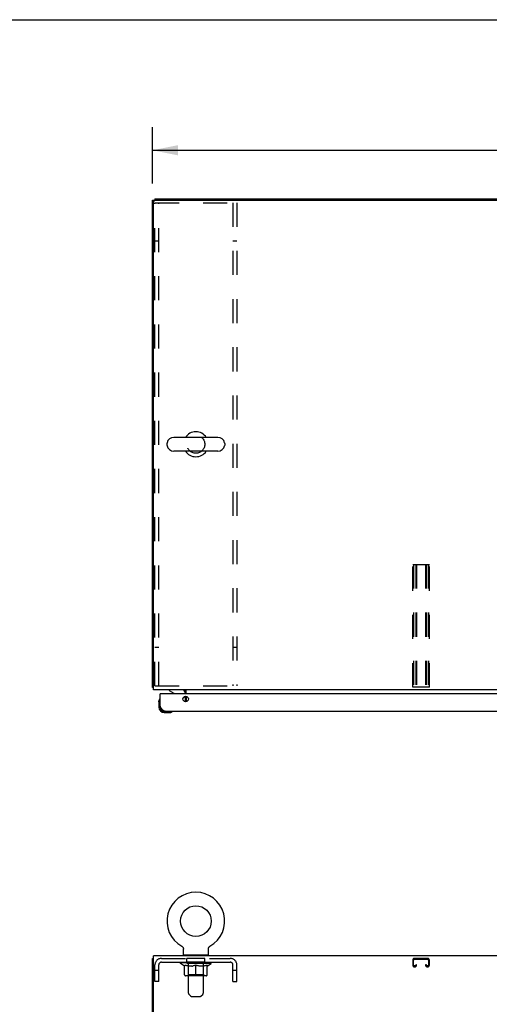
# Model space of a CAD drawing. Header units: inches. Extents: x 0 to 214, y 0 to 139.
# Tile 8 of 15: x 54 to 77, y 90 to 139. Entities that reach past the tile are written whole.
import ezdxf

# ---------------------------------------------------------------- set-up
doc = ezdxf.new("R2010")
doc.units = ezdxf.units.IN
doc.header["$LTSCALE"] = 11.782908
doc.header["$MEASUREMENT"] = 0
doc.linetypes.add('HIDDEN', pattern=[0.2, 0.1, -0.1])
doc.layers.get('0').update_dxf_attribs({"linetype": 'CONTINUOUS'})
for name, color, linetype in [('02___PRT_ALL_AXES', 7, 'CONTINUOUS'), ('3PC_BODY', 7, 'CONTINUOUS'), ('DEFAULT_2', 8, 'HIDDEN')]:
    doc.layers.add(name, color=color, linetype=linetype)
doc.styles.get("Standard").update_dxf_attribs({"font": 'arial.ttf'})
doc.dimstyles.new('DIMSTYLE_1', dxfattribs={"dimtxt": 1.071173, "dimasz": 1.260204, "dimexe": 0.09, "dimexo": 0.07, "dimgap": 0.0425, "dimtad": 0, "dimtih": 1, "dimtoh": 1, "dimzin": 4, "dimdsep": 46, "dimtxsty": 'Standard', "dimblk": '_FILLED', "dimblk1": '_FILLED', "dimblk2": '_FILLED', "dimcen": 0.09, "dimazin": 1, "dimtfac": 1, "dimtofl": 0, "dimtmove": 0, "dimatfit": 3, "dimldrblk": '_FILLED', "dimfxl": 1, "dimtolj": 1, "dimtzin": 4, "dimarcsym": 0})

# ---------------------------------------------------------------- blocks, each defined once
blk = doc.blocks.new('_FILLED')
at = {"color": 0, "linetype": 'ByBlock'}
blk.add_solid([(0, 0), (-1, 0.2), (-1, -0.2)], dxfattribs=at)
blk = doc.blocks.new('*D1')
at = {"layer": '3PC_BODY', "color": 2, "linetype": 'Continuous'}
for p, q in [((60.357, 130.618), (60.357, 133.372)), ((99.857, 130.618), (99.857, 133.372)), ((60.357, 132.238), (77.7, 132.238)), ((99.857, 132.238), (82.514, 132.238))]:
    blk.add_line(p, q, dxfattribs=at)
at = {"layer": '3PC_BODY', "color": 2, "linetype": 'Continuous', "xscale": 1.2602040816, "yscale": 1.2602040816, "zscale": 1.2602040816, "rotation": 180}
blk.add_blockref('_FILLED', (60.357, 132.238), dxfattribs=at)
at = {"layer": '3PC_BODY', "color": 2, "linetype": 'Continuous', "xscale": 1.2602040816, "yscale": 1.2602040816, "zscale": 1.2602040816}
blk.add_blockref('_FILLED', (99.857, 132.238), dxfattribs=at)
at = {"layer": '3PC_BODY', "color": 2, "linetype": 'Continuous', "insert": (80.107, 132.774), "char_height": 1.0712, "width": 3.74313, "attachment_point": 2, "line_spacing_factor": 0.9}
blk.add_mtext('39.50', dxfattribs=at)

msp = doc.modelspace()

# ---------------------------------------------------------------- linework, layer by layer
at = {"color": 7, "linetype": 'Continuous'}
for p, q in [((0, 138.622), (214.235, 138.622)), ((60.357, 105.986), (60.357, 129.799)), ((60.357, 129.799), (99.857, 129.799)), ((60.42, 105.861), (60.42, 129.736)), ((60.482, 129.861), (60.482, 129.799)), ((60.482, 129.861), (99.732, 129.861)), ((63.562, 118.195), (61.402, 118.195)), ((61.072, 117.899), (61.072, 117.823)), ((63.562, 117.527), (61.402, 117.527)), ((63.892, 117.899), (63.892, 117.823)), ((60.357, 105.986), (60.42, 105.986)), ((60.418, 105.948), (60.42, 105.95)), ((99.795, 105.861), (60.42, 105.861)), ((60.752, 105.657), (60.732, 105.657)), ((61.174, 105.861), (61.174, 105.822)), ((61.174, 105.822), (61.412, 105.684)), ((61.851, 105.43), (61.932, 105.511)), ((61.961, 105.657), (61.961, 105.704)), ((61.982, 105.657), (61.982, 105.736)), ((61.982, 105.274), (61.982, 105.54)), ((62.013, 105.657), (62.013, 105.861)), ((62.013, 105.536), (62.013, 105.278)), ((60.672, 105.263), (60.675, 105.301)), ((60.672, 105.263), (60.672, 105.006)), ((60.719, 105.398), (60.719, 105.398)), ((60.732, 105.05), (60.732, 105.006)), ((60.935, 104.803), (60.979, 104.803)), ((60.935, 104.743), (61.192, 104.743)), ((61.32, 104.788), (61.324, 104.789)), ((61.324, 104.789), (61.325, 104.789)), ((61.792, 93.318), (61.792, 93.318)), ((61.792, 93.318), (61.797, 93.315)), ((61.793, 93.317), (61.794, 93.317)), ((61.797, 93.315), (61.802, 93.312)), ((61.802, 93.312), (61.807, 93.308)), ((61.807, 93.308), (61.812, 93.305)), ((61.812, 93.305), (61.817, 93.301)), ((61.816, 93.301), (61.821, 93.297)), ((61.821, 93.297), (61.825, 93.293)), ((61.825, 93.293), (61.83, 93.289)), ((61.829, 93.289), (61.834, 93.284)), ((61.833, 93.284), (61.837, 93.28)), ((61.837, 93.28), (61.841, 93.275)), ((61.841, 93.275), (61.845, 93.27)), ((61.844, 93.27), (61.848, 93.265)), ((61.848, 93.265), (61.851, 93.26)), ((61.851, 93.26), (61.854, 93.255)), ((61.854, 93.255), (61.857, 93.249)), ((61.856, 93.25), (61.859, 93.244)), ((61.859, 93.244), (61.861, 93.238)), ((61.861, 93.239), (61.863, 93.233)), ((61.863, 93.233), (61.865, 93.227)), ((61.865, 93.227), (61.867, 93.221)), ((61.867, 93.222), (61.868, 93.216)), ((61.868, 93.216), (61.87, 93.21)), ((61.87, 93.21), (61.871, 93.204)), ((61.871, 93.204), (61.871, 93.198)), ((61.871, 93.198), (61.872, 93.192)), ((61.872, 93.186), (61.872, 93.181)), ((61.872, 92.896), (61.872, 93.181)), ((63.092, 93.186), (63.093, 93.192)), ((63.092, 93.186), (63.093, 93.192)), ((63.092, 93.181), (63.092, 93.186)), ((63.092, 92.896), (63.092, 93.181)), ((63.093, 93.198), (63.094, 93.204)), ((63.093, 93.192), (63.093, 93.198)), ((63.094, 93.204), (63.095, 93.21)), ((63.095, 93.21), (63.096, 93.216)), ((63.096, 93.216), (63.098, 93.222)), ((63.098, 93.221), (63.099, 93.227)), ((63.099, 93.227), (63.101, 93.233)), ((63.101, 93.233), (63.103, 93.239)), ((63.103, 93.238), (63.105, 93.244)), ((63.105, 93.244), (63.108, 93.25)), ((63.108, 93.249), (63.111, 93.255)), ((63.111, 93.255), (63.114, 93.26)), ((63.114, 93.26), (63.117, 93.265)), ((63.117, 93.265), (63.12, 93.27)), ((63.12, 93.27), (63.124, 93.275)), ((63.123, 93.275), (63.127, 93.28)), ((63.127, 93.28), (63.131, 93.284)), ((63.131, 93.284), (63.135, 93.289)), ((63.135, 93.289), (63.139, 93.293)), ((63.139, 93.293), (63.144, 93.297)), ((63.143, 93.297), (63.148, 93.301)), ((63.148, 93.301), (63.153, 93.305)), ((63.152, 93.305), (63.157, 93.308)), ((63.157, 93.308), (63.162, 93.312)), ((63.162, 93.312), (63.167, 93.315)), ((63.162, 93.312), (63.164, 93.313)), ((63.167, 93.315), (63.172, 93.318)), ((63.17, 93.317), (63.172, 93.317)), ((63.172, 93.318), (63.172, 93.318)), ((60.357, 8.971), (60.357, 92.721)), ((60.357, 92.721), (60.42, 92.721)), ((60.42, 89.658), (60.42, 92.846)), ((99.795, 92.846), (60.42, 92.846)), ((61.887, 92.876), (61.887, 92.846)), ((63.077, 92.876), (61.887, 92.876)), ((63.077, 92.876), (63.077, 92.846))]:
    msp.add_line(p, q, dxfattribs=at)
at = {"color": 3, "linetype": 'Continuous'}
for p, q in [((60.732, 105.05), (60.732, 105.657)), ((97.65, 105.657), (60.752, 105.657)), ((60.979, 104.803), (97.423, 104.803))]:
    msp.add_line(p, q, dxfattribs=at)
at = {"color": 7, "linetype": 'Continuous'}
for points in [[(60.389, 105.964), (60.381, 105.967), (60.378, 105.968), (60.375, 105.969), (60.372, 105.971), (60.369, 105.972), (60.366, 105.973), (60.364, 105.975), (60.362, 105.976), (60.361, 105.978), (60.359, 105.979), (60.359, 105.981), (60.358, 105.983), (60.357, 105.984), (60.357, 105.986)], [(60.418, 105.948), (60.416, 105.95), (60.413, 105.952), (60.41, 105.954), (60.407, 105.956), (60.404, 105.958), (60.4, 105.96), (60.396, 105.961), (60.392, 105.963), (60.389, 105.964)], [(61.939, 105.831), (61.939, 105.831), (61.94, 105.831), (61.941, 105.831), (61.942, 105.831), (61.943, 105.832), (61.944, 105.833), (61.946, 105.834), (61.947, 105.835), (61.949, 105.837), (61.951, 105.838), (61.954, 105.842)], [(61.954, 105.842), (61.957, 105.845), (61.959, 105.847), (61.961, 105.849), (61.964, 105.851)], [(61.964, 105.851), (61.966, 105.853), (61.969, 105.855)], [(61.969, 105.855), (61.971, 105.857), (61.974, 105.859)], [(61.974, 105.859), (61.976, 105.86), (61.978, 105.861)], [(60.719, 105.398), (60.718, 105.396), (60.718, 105.395), (60.717, 105.391)], [(61.325, 104.789), (61.327, 104.79), (61.327, 104.79)], [(61.872, 93.192), (61.872, 93.186), (61.872, 93.181)]]:
    msp.add_lwpolyline(points, dxfattribs=at)
at = {"color": 3, "linetype": 'Continuous'}
msp.add_lwpolyline([(60.979, 104.803), (60.968, 104.804), (60.956, 104.806), (60.945, 104.809), (60.934, 104.813), (60.923, 104.819), (60.912, 104.826), (60.9, 104.833), (60.889, 104.842), (60.878, 104.852), (60.867, 104.863), (60.855, 104.875), (60.844, 104.888), (60.833, 104.902), (60.822, 104.916), (60.811, 104.932), (60.799, 104.947), (60.788, 104.964), (60.777, 104.98), (60.766, 104.997), (60.755, 105.015), (60.743, 105.032), (60.732, 105.05)], dxfattribs=at)
msp.add_circle((61.982, 105.407), 0.133, dxfattribs=at)
at = {"color": 7, "linetype": 'Continuous'}
msp.add_circle((62.482, 94.547), 0.75, dxfattribs=at)
for centre, radius, start, end in [((60.482, 129.736), 0.0625, 90, 180), ((62.482, 117.861), 0.61, 33.2138, 146.7862), ((61.402, 117.861), 0.334, 90, 167.5716), ((63.562, 117.861), 0.334, 12.4284, 90), ((61.229, 117.899), 0.157, 167.5716, 180), ((61.229, 117.823), 0.157, 180, 192.4284), ((61.402, 117.861), 0.334, 192.4284, 270), ((62.482, 117.861), 0.61, 213.2138, 326.7862), ((63.562, 117.861), 0.334, 270, 347.5716), ((63.735, 117.899), 0.157, 0, 12.4284), ((63.735, 117.823), 0.157, 347.5716, 360), ((60.607, 106.111), 0.25, 220.7609, 221.3932), ((61.362, 105.598), 0.1, 36.5468, 59.908), ((61.804, 105.704), 0.157, 0, 90), ((61.857, 105.736), 0.125, 0, 90), ((61.861, 105.582), 0.1, 315, 332.9825), ((60.922, 105.263), 0.25, 149.1101, 180), ((60.935, 105.006), 0.263, 180, 270), ((60.721, 105.383), 0.015, 96.3796, 149.1101), ((60.717, 105.383), 0.015, 0, 83.6204), ((60.935, 105.006), 0.203, 180, 270), ((61.192, 104.993), 0.25, 270, 300.8899), ((61.312, 104.788), 0.015, 6.3796, 90), ((61.312, 104.792), 0.015, 300.8899, 353.6204), ((62.482, 94.547), 1.41, 299.2655, 240.7345), ((61.892, 92.896), 0.02, 180, 263.0769), ((63.072, 92.896), 0.02, 276.9231, 360)]:
    msp.add_arc(centre, radius, start, end, dxfattribs=at)
at = {"color": 3, "linetype": 'Continuous'}
for centre, radius, start, end in [((60.752, 105.637), 0.02, 90, 180), ((60.979, 105.05), 0.246, 180, 270)]:
    msp.add_arc(centre, radius, start, end, dxfattribs=at)
at = {"layer": '02___PRT_ALL_AXES', "color": 8, "linetype": 'HIDDEN'}
for p, q in [((62.045, 92.534), (62.045, 92.721)), ((62.92, 92.721), (62.045, 92.721)), ((62.92, 92.534), (62.045, 92.534)), ((62.92, 92.534), (62.92, 92.721))]:
    msp.add_line(p, q, dxfattribs=at)
msp.add_circle((62.482, 117.861), 0.438, dxfattribs=at)
at = {"layer": 'DEFAULT_2', "color": 8, "linetype": 'HIDDEN'}
for p, q in [((60.482, 106.049), (60.482, 129.674)), ((60.482, 129.674), (64.482, 129.674)), ((60.669, 106.049), (60.669, 129.674)), ((64.295, 129.674), (64.295, 106.049)), ((64.482, 129.674), (64.482, 106.049)), ((60.669, 127.799), (60.482, 127.799)), ((64.482, 127.799), (64.295, 127.799)), ((73.076, 105.986), (73.076, 111.986)), ((73.076, 111.986), (73.888, 111.986)), ((73.116, 111.986), (73.116, 105.986)), ((73.223, 111.986), (73.223, 105.986)), ((73.263, 111.986), (73.263, 105.986)), ((73.701, 111.986), (73.701, 105.986)), ((73.741, 111.986), (73.741, 105.986)), ((73.848, 111.986), (73.848, 105.986)), ((73.888, 105.986), (73.888, 111.986)), ((60.669, 107.924), (60.482, 107.924)), ((64.482, 107.924), (64.295, 107.924)), ((60.482, 106.049), (64.482, 106.049)), ((73.888, 105.986), (73.076, 105.986)), ((61.792, 93.318), (61.792, 93.318)), ((61.801, 93.313), (61.802, 93.312)), ((63.172, 93.318), (63.172, 93.318)), ((60.799, 92.721), (64.165, 92.721)), ((60.799, 92.534), (64.165, 92.534)), ((61.739, 92.471), (61.739, 92.526)), ((61.925, 92.34), (61.739, 92.471)), ((63.226, 92.471), (61.739, 92.471)), ((61.75, 92.518), (61.75, 92.526)), ((61.761, 92.514), (61.761, 92.518)), ((61.761, 92.514), (63.204, 92.514)), ((61.771, 92.514), (61.771, 92.518)), ((61.772, 92.514), (61.772, 92.518)), ((61.784, 92.518), (61.784, 92.526)), ((61.803, 92.514), (61.803, 92.518)), ((61.805, 92.514), (61.805, 92.518)), ((61.838, 92.518), (61.838, 92.526)), ((61.856, 92.514), (61.856, 92.518)), ((61.859, 92.514), (61.859, 92.518)), ((62.095, 92.518), (61.866, 92.518)), ((61.913, 92.518), (61.913, 92.526)), ((61.914, 92.514), (61.914, 92.518)), ((61.915, 92.514), (61.915, 92.518)), ((61.918, 92.514), (61.918, 92.518)), ((61.927, 92.514), (61.927, 92.518)), ((61.928, 92.514), (61.928, 92.518)), ((61.932, 92.514), (61.932, 92.518)), ((61.935, 92.514), (61.935, 92.519)), ((61.939, 92.514), (61.939, 92.518)), ((61.958, 92.514), (61.958, 92.518)), ((61.976, 92.514), (61.976, 92.518)), ((61.978, 92.514), (61.978, 92.521)), ((62.004, 92.518), (62.004, 92.526)), ((62.004, 92.514), (62.004, 92.518)), ((62.016, 92.514), (62.016, 92.518)), ((62.021, 92.514), (62.021, 92.518)), ((62.029, 92.514), (62.029, 92.518)), ((62.045, 92.514), (62.045, 92.522)), ((62.065, 92.514), (62.065, 92.518)), ((62.068, 92.514), (62.068, 92.518)), ((62.095, 92.514), (62.095, 92.518)), ((62.107, 92.876), (62.107, 92.846)), ((62.174, 92.518), (62.108, 92.518)), ((62.11, 92.518), (62.11, 92.526)), ((62.116, 91.919), (62.116, 92.467)), ((62.117, 91.03), (62.117, 92.846)), ((62.119, 92.514), (62.119, 92.518)), ((62.124, 92.514), (62.124, 92.518)), ((62.131, 92.514), (62.131, 92.524)), ((62.139, 92.514), (62.139, 92.518)), ((62.15, 92.514), (62.15, 92.518)), ((62.174, 92.514), (62.174, 92.518)), ((62.261, 92.518), (62.199, 92.518)), ((62.223, 92.514), (62.223, 92.518)), ((62.228, 92.518), (62.228, 92.526)), ((62.232, 92.514), (62.232, 92.518)), ((62.235, 92.514), (62.235, 92.525)), ((62.239, 92.514), (62.239, 92.518)), ((62.248, 92.514), (62.248, 92.518)), ((62.261, 92.514), (62.261, 92.518)), ((62.356, 92.518), (62.298, 92.518)), ((62.314, 92.514), (62.314, 92.518)), ((62.347, 92.518), (62.482, 92.526)), ((62.353, 92.518), (62.353, 92.526)), ((62.354, 92.526), (62.353, 92.526)), ((62.354, 92.518), (62.354, 92.525)), ((62.354, 92.514), (62.354, 92.518)), ((62.356, 92.514), (62.356, 92.518)), ((62.359, 92.514), (62.359, 92.518)), ((62.36, 92.514), (62.36, 92.518)), ((62.454, 92.518), (62.403, 92.518)), ((62.411, 92.514), (62.411, 92.518)), ((62.454, 92.514), (62.454, 92.518)), ((62.479, 92.518), (62.479, 92.518)), ((62.479, 92.514), (62.479, 92.518)), ((62.479, 92.514), (62.479, 92.518)), ((62.482, 92.518), (62.482, 92.526)), ((62.485, 92.514), (62.485, 92.518)), ((62.485, 92.518), (62.486, 92.518)), ((62.486, 92.514), (62.486, 92.518)), ((62.488, 92.518), (62.561, 92.518)), ((62.51, 92.514), (62.51, 92.518)), ((62.525, 92.518), (62.525, 92.523)), ((62.525, 92.523), (62.617, 92.518)), ((62.55, 92.518), (62.55, 92.522)), ((62.553, 92.514), (62.553, 92.518)), ((62.604, 92.514), (62.604, 92.518)), ((62.606, 92.514), (62.606, 92.518)), ((62.609, 92.514), (62.609, 92.518)), ((62.609, 92.518), (62.666, 92.518)), ((62.611, 92.518), (62.611, 92.526)), ((62.611, 92.526), (62.611, 92.526)), ((62.611, 92.518), (62.611, 92.525)), ((62.611, 92.514), (62.611, 92.518)), ((62.65, 92.514), (62.65, 92.518)), ((62.703, 92.514), (62.703, 92.518)), ((62.703, 92.518), (62.766, 92.518)), ((62.717, 92.514), (62.717, 92.518)), ((62.726, 92.514), (62.726, 92.518)), ((62.729, 92.514), (62.729, 92.525)), ((62.732, 92.514), (62.732, 92.518)), ((62.737, 92.518), (62.737, 92.526)), ((62.742, 92.514), (62.742, 92.518)), ((62.791, 92.514), (62.791, 92.518)), ((62.791, 92.518), (62.856, 92.518)), ((62.815, 92.514), (62.815, 92.518)), ((62.826, 92.514), (62.826, 92.518)), ((62.834, 92.514), (62.834, 92.524)), ((62.84, 92.514), (62.84, 92.518)), ((62.846, 92.514), (62.846, 92.518)), ((62.847, 91.03), (62.847, 92.846)), ((62.848, 91.919), (62.848, 92.467)), ((62.854, 92.518), (62.854, 92.526)), ((62.857, 92.876), (62.857, 92.846)), ((62.869, 92.514), (62.869, 92.518)), ((62.869, 92.518), (63.098, 92.518)), ((62.897, 92.514), (62.897, 92.518)), ((62.899, 92.514), (62.899, 92.518)), ((62.92, 92.514), (62.92, 92.522)), ((62.936, 92.514), (62.936, 92.518)), ((62.944, 92.514), (62.944, 92.518)), ((62.949, 92.514), (62.949, 92.518)), ((62.96, 92.518), (62.96, 92.526)), ((62.96, 92.514), (62.96, 92.518)), ((62.986, 92.514), (62.986, 92.521)), ((62.988, 92.514), (62.988, 92.518)), ((63.007, 92.514), (63.007, 92.518)), ((63.026, 92.514), (63.026, 92.518)), ((63.03, 92.514), (63.03, 92.519)), ((63.033, 92.514), (63.033, 92.518)), ((63.037, 92.514), (63.037, 92.518)), ((63.037, 92.514), (63.037, 92.518)), ((63.039, 92.34), (63.226, 92.471)), ((63.047, 92.514), (63.047, 92.518)), ((63.05, 92.514), (63.05, 92.518)), ((63.05, 92.514), (63.05, 92.518)), ((63.052, 92.518), (63.052, 92.526)), ((63.106, 92.514), (63.106, 92.518)), ((63.109, 92.514), (63.109, 92.518)), ((63.126, 92.518), (63.126, 92.526)), ((63.159, 92.514), (63.159, 92.518)), ((63.161, 92.514), (63.161, 92.518)), ((63.181, 92.518), (63.181, 92.526)), ((63.192, 92.514), (63.192, 92.518)), ((63.193, 92.514), (63.193, 92.518)), ((63.204, 92.514), (63.204, 92.518)), ((63.214, 92.518), (63.214, 92.526)), ((63.226, 92.471), (63.226, 92.526)), ((73.076, 92.641), (73.076, 92.394)), ((73.116, 92.394), (73.116, 92.641)), ((73.808, 92.721), (73.156, 92.721)), ((73.156, 92.681), (73.808, 92.681)), ((73.848, 92.641), (73.848, 92.394)), ((73.888, 92.394), (73.888, 92.641)), ((60.482, 91.596), (60.482, 92.404)), ((60.669, 92.126), (60.482, 92.126)), ((60.669, 91.596), (60.669, 92.404)), ((61.925, 92.34), (61.932, 92.34)), ((61.932, 91.916), (61.932, 92.395)), ((61.932, 92.395), (61.966, 92.382)), ((62.001, 92.37), (61.966, 92.382)), ((62.034, 92.36), (62, 92.371)), ((62.067, 92.352), (62.033, 92.361)), ((62.1, 92.345), (62.067, 92.352)), ((62.133, 92.34), (62.1, 92.346)), ((62.281, 92.34), (62.133, 92.34)), ((62.281, 92.34), (62.314, 92.346)), ((62.347, 92.352), (62.314, 92.345)), ((62.381, 92.361), (62.347, 92.352)), ((62.414, 92.371), (62.38, 92.36)), ((62.448, 92.382), (62.413, 92.37)), ((62.482, 92.395), (62.448, 92.382)), ((62.482, 91.872), (62.482, 92.395)), ((62.482, 92.395), (62.517, 92.382)), ((62.551, 92.37), (62.517, 92.382)), ((62.585, 92.36), (62.551, 92.371)), ((62.618, 92.352), (62.584, 92.361)), ((62.651, 92.345), (62.617, 92.352)), ((62.683, 92.34), (62.65, 92.346)), ((62.832, 92.34), (62.683, 92.34)), ((62.832, 92.34), (62.865, 92.346)), ((62.898, 92.352), (62.864, 92.345)), ((62.931, 92.361), (62.897, 92.352)), ((62.964, 92.371), (62.93, 92.36)), ((62.998, 92.382), (62.964, 92.37)), ((63.033, 92.395), (62.998, 92.382)), ((63.033, 91.916), (63.033, 92.395)), ((63.033, 92.34), (63.039, 92.34)), ((64.295, 91.596), (64.295, 92.404)), ((64.482, 92.126), (64.295, 92.126)), ((64.482, 91.596), (64.482, 92.404)), ((73.183, 92.354), (73.156, 92.354)), ((73.156, 92.314), (73.183, 92.314)), ((73.223, 92.408), (73.223, 92.394)), ((73.263, 92.408), (73.223, 92.408)), ((73.263, 92.394), (73.263, 92.408)), ((73.701, 92.408), (73.701, 92.394)), ((73.741, 92.408), (73.701, 92.408)), ((73.741, 92.394), (73.741, 92.408)), ((73.808, 92.354), (73.781, 92.354)), ((73.781, 92.314), (73.808, 92.314)), ((60.669, 91.596), (60.482, 91.596)), ((62.989, 91.872), (61.975, 91.872)), ((62.116, 91.919), (62.07, 91.872)), ((62.848, 91.919), (62.116, 91.919)), ((62.848, 91.919), (62.895, 91.872)), ((64.295, 91.596), (64.482, 91.596)), ((62.218, 90.888), (62.147, 90.959)), ((62.289, 90.859), (62.676, 90.859)), ((62.747, 90.888), (62.818, 90.959))]:
    msp.add_line(p, q, dxfattribs=at)
for centre, radius, start, end in [((60.799, 92.404), 0.317, 90, 180), ((60.799, 92.404), 0.13, 90, 180), ((61.892, 92.896), 0.02, 263.0769, 270), ((62.07, 92.467), 0.0466, 0, 90), ((62.087, 92.846), 0.03, 0, 90), ((62.877, 92.846), 0.03, 90, 180), ((62.895, 92.467), 0.0466, 90, 180), ((63.072, 92.896), 0.02, 270, 276.9231), ((64.165, 92.404), 0.317, 0, 90), ((64.165, 92.404), 0.13, 0, 90), ((73.156, 92.641), 0.08, 90, 180), ((73.156, 92.641), 0.04, 90, 180), ((73.808, 92.641), 0.08, 0, 90), ((73.808, 92.641), 0.04, 0, 90), ((73.156, 92.394), 0.08, 180, 270), ((73.156, 92.394), 0.04, 180, 270), ((73.183, 92.394), 0.08, 270, 360), ((73.183, 92.394), 0.04, 270, 360), ((73.781, 92.394), 0.08, 180, 270), ((73.781, 92.394), 0.04, 180, 270), ((73.808, 92.394), 0.08, 270, 360), ((73.808, 92.394), 0.04, 270, 360), ((61.975, 91.916), 0.0434, 180, 270), ((62.989, 91.916), 0.0434, 270, 360), ((62.217, 91.03), 0.1, 180, 225), ((62.747, 91.03), 0.1, 315, 360), ((62.289, 90.959), 0.1, 225, 270), ((62.676, 90.959), 0.1, 270, 315)]:
    msp.add_arc(centre, radius, start, end, dxfattribs=at)
for centre, major_axis, ratio, start_param, end_param in [((62.482, 92.526), (0.743, 0.008), 0.059247, 2.966439, 3.140971), ((61.716, 92.512), (0.232, 0), 0.060167, 0.426548, 1.470503), ((62.482, 92.526), (0.744, 0), 0.060167, 3.141593, 3.316126), ((61.716, 92.504), (0.232, 0.002), 0.059247, 1.374323, 1.469882), ((62.482, 92.526), (0.743, 0.015), 0.056515, 2.79136, 2.965893), ((61.687, 92.512), (0.232, 0.002), 0.059247, 0.251393, 1.295349), ((61.767, 92.512), (0.232, -0.002), 0.059247, 0.601702, 1.645657), ((62.482, 92.526), (0.743, -0.008), 0.059247, -2.966439, -2.791906), ((61.767, 92.504), (0.232, 0), 0.060167, 1.549477, 1.645036), ((61.687, 92.504), (0.232, 0.005), 0.056515, 1.199244, 1.294804), ((61.771, 92.507), (0.192, 0.002), 0.059247, 1.051627, 1.625044), ((61.748, 92.507), (0.192, 0.004), 0.056515, 0.876548, 1.449966), ((61.816, 92.507), (0.192, 0), 0.060167, 1.226781, 1.800198), ((62.482, 92.526), (0.743, 0.022), 0.052059, 2.616423, 2.790956), ((61.683, 92.512), (0.232, 0.005), 0.056515, 0.076315, 1.120271), ((61.841, 92.512), (0.232, -0.005), 0.056515, 0.77678, 1.820736), ((62.482, 92.526), (0.743, -0.015), 0.056515, -2.79136, -2.616827), ((61.841, 92.504), (0.232, -0.002), 0.059247, 1.724631, 1.82019), ((61.683, 92.504), (0.232, 0.007), 0.052059, 1.024308, 1.119867), ((61.747, 92.507), (0.192, 0.006), 0.052059, 0.701611, 1.275029), ((61.881, 92.507), (0.192, -0.002), 0.059247, 1.401935, 1.975352), ((62.482, 92.526), (0.743, 0.029), 0.046022, 2.441677, 2.61621), ((61.934, 92.512), (0.232, -0.007), 0.052059, 0.951717, 1.995673), ((61.703, 92.512), (0.232, 0.007), 0.052059, -0.098622, 0.945334), ((62.482, 92.526), (0.743, -0.022), 0.052059, -2.616423, -2.441891), ((61.934, 92.504), (0.232, -0.005), 0.056515, 1.899709, 1.995269), ((61.703, 92.504), (0.232, 0.009), 0.046022, 0.849561, 0.945121), ((61.769, 92.507), (0.192, 0.007), 0.046022, 0.526865, 1.100283), ((61.964, 92.507), (0.192, -0.004), 0.056515, 1.577013, 2.150431), ((62.482, 92.526), (0.743, 0.034), 0.038593, 2.267147, 2.44168), ((62.043, 92.512), (0.232, -0.009), 0.046022, 1.126463, 2.170419), ((61.747, 92.512), (0.232, 0.009), 0.046022, -0.273368, 0.770588), ((62.482, 92.526), (0.743, -0.029), 0.046022, -2.441677, -2.267144), ((62.043, 92.504), (0.232, -0.007), 0.052059, 2.074646, 2.170205), ((61.747, 92.504), (0.232, 0.011), 0.038593, 0.675031, 0.77059), ((61.812, 92.507), (0.192, 0.009), 0.038593, 0.352335, 0.925752), ((62.063, 92.507), (0.192, -0.006), 0.052059, 1.75195, 2.325367), ((62.482, 92.526), (0.743, 0.039), 0.030002, 2.09283, 2.267363), ((62.166, 92.512), (0.232, -0.011), 0.038593, 1.300994, 2.344949), ((61.813, 92.512), (0.232, 0.011), 0.038593, -0.447899, 0.596057), ((62.482, 92.526), (0.743, -0.034), 0.038593, -2.267147, -2.092614), ((62.166, 92.504), (0.232, -0.009), 0.046022, 2.249392, 2.344952), ((61.813, 92.504), (0.232, 0.012), 0.030002, 0.500714, 0.596274), ((61.876, 92.507), (0.192, 0.01), 0.030002, 0.178018, 0.751436), ((62.175, 92.507), (0.192, -0.007), 0.046022, 1.926696, 2.500114), ((61.899, 92.512), (0.232, 0.012), 0.030002, -0.622215, 0.421741), ((62.482, 92.526), (0.743, 0.042), 0.020513, 1.918702, 2.093235), ((62.299, 92.512), (0.232, -0.012), 0.030002, 1.47531, 2.519266), ((62.482, 92.526), (0.743, -0.039), 0.030002, -2.09283, -1.918297), ((62.299, 92.504), (0.232, -0.011), 0.038593, 2.423923, 2.519482), ((61.899, 92.504), (0.232, 0.013), 0.020513, 0.326586, 0.422146), ((61.958, 92.507), (0.192, 0.011), 0.020513, 0.00389, 0.577307), ((62.296, 92.507), (0.192, -0.009), 0.038593, 2.101227, 2.674644), ((62.003, 92.512), (0.232, 0.013), 0.020513, -0.796343, 0.247613), ((62.482, 92.526), (0.743, 0.044), 0.010411, 1.744712, 1.919245), ((62.437, 92.512), (0.232, -0.013), 0.020513, 1.649438, 2.693394), ((62.482, 92.526), (0.743, -0.042), 0.020513, -1.918702, -1.744169), ((62.437, 92.504), (0.232, -0.012), 0.030002, 2.598239, 2.693799), ((62.003, 92.504), (0.232, 0.014), 0.010411, 0.152596, 0.248156), ((62.056, 92.507), (0.192, 0.011), 0.010411, 6.113086, 6.686503), ((62.422, 92.507), (0.192, -0.01), 0.030002, 2.275543, 2.848961), ((62.122, 92.512), (0.232, 0.014), 0.010411, -0.970333, -0.000837), ((62.576, 92.512), (0.232, -0.014), 0.010411, 1.823428, 2.867384), ((62.482, 92.526), (0.743, -0.044), 0.010411, -1.744712, -1.56247), ((62.576, 92.504), (0.232, -0.013), 0.020513, 2.772368, 2.867927), ((62.551, 92.507), (0.192, -0.011), 0.020513, 2.449671, 3.023089), ((62.388, 92.512), (0.232, 0.014), 0.010411, 0.274209, 1.318165), ((62.287, 92.507), (0.192, 0.011), 0.010411, -0.000452, 0.517932), ((62.252, 92.504), (0.232, 0.014), 0.010411, 0.099676, 0.195236), ((62.482, 92.526), (0.743, 0.044), 0.010411, -1.571413, -1.39688), ((62.677, 92.507), (0.192, -0.011), 0.010411, 2.623661, 3.141974), ((62.713, 92.504), (0.232, -0.014), 0.010411, 2.734394, 2.946357), ((62.528, 92.512), (0.232, 0.013), 0.020513, 0.448199, 1.492154), ((62.413, 92.507), (0.192, 0.011), 0.020513, 0.118504, 0.691921), ((62.388, 92.504), (0.232, 0.013), 0.020513, 0.273666, 0.369225), ((62.482, 92.526), (0.743, 0.042), 0.020513, -1.397424, -1.222891), ((62.843, 92.512), (0.232, -0.014), 0.010411, -3.140756, -2.17126), ((62.482, 92.526), (0.743, -0.044), 0.010411, 1.222347, 1.39688), ((62.666, 92.512), (0.232, 0.012), 0.030002, 0.622327, 1.666283), ((62.542, 92.507), (0.192, 0.01), 0.030002, 0.292632, 0.86605), ((62.909, 92.507), (0.192, -0.011), 0.010411, 2.738275, 3.311692), ((62.961, 92.512), (0.232, -0.013), 0.020513, 2.89398, 3.937936), ((62.528, 92.504), (0.232, 0.012), 0.030002, 0.447794, 0.543354), ((62.961, 92.504), (0.232, -0.014), 0.010411, 2.893437, 2.988996), ((62.798, 92.512), (0.232, 0.011), 0.038593, 0.796643, 1.840599), ((62.482, 92.526), (0.743, 0.039), 0.030002, -1.223295, -1.048762), ((62.482, 92.526), (0.743, -0.042), 0.020513, 1.048358, 1.222891), ((62.669, 92.507), (0.192, 0.009), 0.038593, 0.466948, 1.040366), ((63.007, 92.507), (0.192, -0.011), 0.020513, 2.564285, 3.137703), ((63.065, 92.512), (0.232, -0.012), 0.030002, 2.719852, 3.763807), ((62.921, 92.512), (0.232, 0.009), 0.046022, 0.971174, 2.01513), ((62.666, 92.504), (0.232, 0.011), 0.038593, 0.62211, 0.71767), ((63.065, 92.504), (0.232, -0.013), 0.020513, 2.719447, 2.815007), ((62.482, 92.526), (0.743, 0.034), 0.038593, -1.048979, -0.874446), ((62.482, 92.526), (0.743, -0.039), 0.030002, 0.874229, 1.048762), ((62.79, 92.507), (0.192, 0.007), 0.046022, 0.641479, 1.214897), ((63.031, 92.512), (0.232, 0.007), 0.052059, 1.14592, 2.189876), ((63.089, 92.507), (0.192, -0.01), 0.030002, 2.390157, 2.963574), ((63.152, 92.512), (0.232, -0.011), 0.038593, 2.545535, 3.589491), ((62.901, 92.507), (0.192, 0.006), 0.052059, 0.816225, 1.389643), ((62.798, 92.504), (0.232, 0.009), 0.046022, 0.796641, 0.892201), ((63.152, 92.504), (0.232, -0.012), 0.030002, 2.545319, 2.640878), ((63.124, 92.512), (0.232, 0.005), 0.056515, 1.320857, 2.364813), ((62.482, 92.526), (0.743, 0.029), 0.046022, -0.874448, -0.699915), ((62.482, 92.526), (0.743, -0.034), 0.038593, 0.699913, 0.874446), ((63.218, 92.512), (0.232, -0.009), 0.046022, 2.371005, 3.41496), ((63.152, 92.507), (0.192, -0.009), 0.038593, 2.21584, 2.789258), ((63, 92.507), (0.192, 0.004), 0.056515, 0.991162, 1.564579), ((63.197, 92.512), (0.232, 0.002), 0.059247, 1.495935, 2.539891), ((63.262, 92.512), (0.232, -0.007), 0.052059, 2.196258, 3.240214), ((63.196, 92.507), (0.192, -0.007), 0.046022, 2.04131, 2.614727), ((62.921, 92.504), (0.232, 0.007), 0.052059, 0.971387, 1.066947), ((63.218, 92.504), (0.232, -0.011), 0.038593, 2.371002, 2.466562), ((63.249, 92.512), (0.232, 0), 0.060167, 1.671089, 2.715045), ((63.282, 92.512), (0.232, -0.005), 0.056515, 2.021322, 3.065278), ((63.084, 92.507), (0.192, 0.002), 0.059247, 1.16624, 1.739658), ((62.482, 92.526), (0.743, 0.022), 0.052059, -0.699702, -0.525169), ((62.482, 92.526), (0.743, -0.029), 0.046022, 0.525382, 0.699915), ((63.277, 92.512), (0.232, -0.002), 0.059247, 1.846243, 2.890199), ((63.217, 92.507), (0.192, -0.006), 0.052059, 1.866564, 2.439981), ((63.149, 92.507), (0.192, 0), 0.060167, 1.341394, 1.914812), ((63.216, 92.507), (0.192, -0.004), 0.056515, 1.691627, 2.265045), ((63.193, 92.507), (0.192, -0.002), 0.059247, 1.516549, 2.089966), ((63.031, 92.504), (0.232, 0.005), 0.056515, 1.146324, 1.241883), ((63.262, 92.504), (0.232, -0.009), 0.046022, 2.196472, 2.292031), ((62.482, 92.526), (0.743, 0.015), 0.056515, -0.524765, -0.350233), ((62.482, 92.526), (0.743, -0.022), 0.052059, 0.350636, 0.525169), ((63.124, 92.504), (0.232, 0.002), 0.059247, 1.321402, 1.416962), ((63.282, 92.504), (0.232, -0.007), 0.052059, 2.021726, 2.117285), ((62.482, 92.526), (0.743, 0.008), 0.059247, -0.349687, -0.175154), ((62.482, 92.526), (0.743, -0.015), 0.056515, 0.1757, 0.350233), ((63.197, 92.504), (0.232, 0), 0.060167, 1.496556, 1.592116), ((63.277, 92.504), (0.232, -0.005), 0.056515, 1.846789, 1.942348), ((63.249, 92.504), (0.232, -0.002), 0.059247, 1.67171, 1.76727), ((62.482, 92.526), (0.744, 0), 0.060167, -0.174533, 0), ((62.482, 92.526), (0.743, -0.008), 0.059247, 0.000621, 0.175154)]:
    msp.add_ellipse(centre, major_axis=major_axis, ratio=ratio, start_param=start_param, end_param=end_param, dxfattribs=at)

# ---------------------------------------------------------------- dimensions: what is measured, and where the dimension line sits
at = {"layer": '3PC_BODY', "color": 2, "linetype": 'Continuous'}
dim = msp.add_linear_dim(base=(60.357, 132.238), p1=(99.857, 130.548), p2=(60.357, 130.548), angle=180, dimstyle='DIMSTYLE_1', dxfattribs=at)
dim.commit()
dim.dimension.update_dxf_attribs({"geometry": '*D1', "text_midpoint": (80.105, 132.232), "dimtype": 160})

doc.saveas('drawing.dxf')
